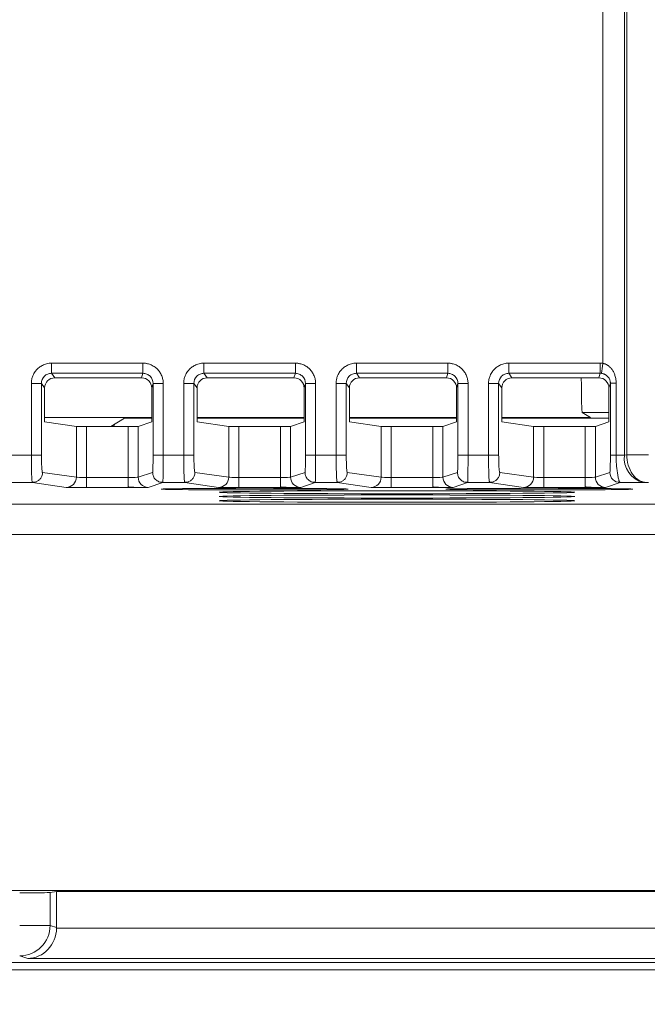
# Model space of a CAD drawing. Header units: millimetres. Extents: x 0 to 594, y 0 to 420.
# Tile 32 of 75: x 143 to 155, y 230 to 249. Entities that reach past the tile are written whole.
import ezdxf

# ---------------------------------------------------------------- set-up
doc = ezdxf.new("R2010")
doc.units = ezdxf.units.MM
doc.styles.add('SLDTEXTSTYLE1', font='TXT', dxfattribs={"width": 0.605})
doc.dimstyles.new('SLDDIMSTYLE1', dxfattribs={"dimtxt": 2.568319, "dimasz": 3.3, "dimexe": 0, "dimexo": 0.0625, "dimgap": 0.64208, "dimtad": 1, "dimdec": 0, "dimlfac": 5, "dimrnd": 1e-09, "dimzin": 12, "dimdsep": 46, "dimtxsty": 'SLDTEXTSTYLE1', "dimsah": 1, "dimcen": 0.09, "dimadec": 0, "dimazin": 3, "dimtfac": 1, "dimtdec": 1, "dimtofl": 0, "dimtmove": 0, "dimatfit": 3, "dimfxl": 0, "dimfrac": 2, "dimtolj": 1, "dimtzin": 12, "dimarcsym": 0})
doc.dimstyles.new('SLDDIMSTYLE3', dxfattribs={"dimtxt": 2.568319, "dimasz": 3.3, "dimexe": 0, "dimexo": 0.0625, "dimgap": 0.64208, "dimtad": 1, "dimdec": 1, "dimlfac": 5, "dimrnd": 1e-09, "dimzin": 12, "dimdsep": 46, "dimtxsty": 'SLDTEXTSTYLE1', "dimsah": 1, "dimcen": 0.09, "dimadec": 0, "dimazin": 3, "dimtfac": 1, "dimtdec": 1, "dimtmove": 0, "dimatfit": 0, "dimfxl": 0, "dimfrac": 2, "dimtolj": 1, "dimtzin": 12, "dimarcsym": 0})
doc.dimstyles.new('SLDDIMSTYLE5', dxfattribs={"dimtxt": 2.568319, "dimasz": 3.3, "dimexe": 0, "dimexo": 0.0625, "dimgap": 0.64208, "dimtad": 1, "dimdec": 0, "dimlfac": 5, "dimrnd": 1e-09, "dimzin": 12, "dimdsep": 46, "dimtxsty": 'SLDTEXTSTYLE1', "dimsah": 1, "dimcen": 0.09, "dimadec": 0, "dimazin": 3, "dimtfac": 1, "dimtdec": 1, "dimtmove": 0, "dimatfit": 0, "dimfxl": 0, "dimfrac": 2, "dimtolj": 1, "dimtzin": 12, "dimarcsym": 0})

# ---------------------------------------------------------------- blocks, each defined once
blk = doc.blocks.new('_D_10')
at = {"color": 7, "linetype": 'Continuous', "lineweight": 0}
for p, q in [((115.707, 238.9), (115.707, 214.292)), ((108.707, 235.104), (108.707, 214.292)), ((136.128, 219.824), (135.54, 219.824)), ((135.54, 219.824), (135.54, 215.88)), ((142.498, 219.824), (143.086, 219.824)), ((143.086, 219.824), (143.086, 215.88)), ((135.54, 215.88), (136.128, 215.88)), ((143.086, 215.88), (142.498, 215.88)), ((108.707, 215.292), (102.307, 215.292)), ((115.707, 215.292), (108.707, 215.292)), ((115.707, 215.292), (144.507, 215.292))]:
    blk.add_line(p, q, dxfattribs=at)
for points in [[(108.707, 215.292), (105.407, 215.792), (105.407, 214.792)], [(115.707, 215.292), (119.007, 214.792), (119.007, 215.792)]]:
    blk.add_solid(points, dxfattribs=at)
at = {"color": 7, "linetype": 'Continuous', "lineweight": 0, "char_height": 2.6458, "attachment_point": 1, "style": 'SLDTEXTSTYLE1'}
for s, insert in [('35', (137.353, 223.823)), ('1,4', (136.863, 219.291))]:
    blk.add_mtext(s, dxfattribs=dict(at, insert=insert))
blk = doc.blocks.new('_D_12')
at = {"color": 7, "linetype": 'Continuous', "lineweight": 0}
for p, q in [((178.665, 230.757), (178.665, 237.157)), ((162.794, 230.757), (179.665, 230.757)), ((178.665, 230.757), (178.665, 225.604)), ((115.707, 225.604), (179.665, 225.604)), ((178.665, 225.604), (178.665, 213.642)), ((174.133, 219.081), (174.133, 219.669)), ((174.133, 219.669), (178.077, 219.669)), ((178.077, 219.669), (178.077, 219.081)), ((174.133, 215.651), (174.133, 215.063)), ((178.077, 215.063), (178.077, 215.651)), ((174.133, 215.063), (178.077, 215.063))]:
    blk.add_line(p, q, dxfattribs=at)
for points in [[(178.665, 230.757), (179.165, 234.057), (178.165, 234.057)], [(178.665, 225.604), (178.165, 222.304), (179.165, 222.304)]]:
    blk.add_solid(points, dxfattribs=at)
at = {"color": 7, "linetype": 'Continuous', "lineweight": 0, "attachment_point": 1, "rotation": 90, "style": 'SLDTEXTSTYLE1'}
for s, insert, char_height in [('26', (170.135, 215.406), 2.6458), ('1', (174.667, 216.386), 2.646)]:
    blk.add_mtext(s, dxfattribs=dict(at, insert=insert, char_height=char_height))
blk = doc.blocks.new('_D_15')
at = {"color": 7, "linetype": 'Continuous', "lineweight": 0}
for p, q in [((107.707, 373.504), (185.665, 373.504)), ((184.665, 230.757), (184.665, 373.504)), ((180.133, 306.296), (180.133, 306.884)), ((180.133, 306.884), (184.077, 306.884)), ((184.077, 306.884), (184.077, 306.296)), ((180.133, 297.966), (180.133, 297.378)), ((184.077, 297.378), (184.077, 297.966)), ((180.133, 297.378), (184.077, 297.378)), ((162.794, 230.757), (185.665, 230.757))]:
    blk.add_line(p, q, dxfattribs=at)
for points in [[(184.665, 373.504), (184.165, 370.204), (185.165, 370.204)], [(184.665, 230.757), (185.165, 234.057), (184.165, 234.057)]]:
    blk.add_solid(points, dxfattribs=at)
at = {"color": 7, "linetype": 'Continuous', "lineweight": 0, "char_height": 2.6458, "attachment_point": 1, "rotation": 90, "style": 'SLDTEXTSTYLE1'}
for s, insert in [('28,1', (180.667, 298.701)), ('714', (176.135, 299.191))]:
    blk.add_mtext(s, dxfattribs=dict(at, insert=insert))

msp = doc.modelspace()

# ---------------------------------------------------------------- linework, layer by layer
at = {"color": 7, "linetype": 'Continuous', "lineweight": 15}
for p, q in [((154.459, 242.707), (154.459, 352.904)), ((154.883, 240.901), (154.883, 352.904)), ((154.932, 240.902), (154.932, 352.904)), ((143.608, 242.71), (145.407, 242.71)), ((143.608, 242.71), (143.608, 242.511)), ((145.407, 242.71), (145.407, 242.511)), ((146.608, 242.71), (148.407, 242.71)), ((146.608, 242.71), (146.608, 242.511)), ((148.407, 242.71), (148.407, 242.511)), ((149.608, 242.71), (151.407, 242.71)), ((149.608, 242.71), (149.608, 242.511)), ((151.407, 242.71), (151.407, 242.511)), ((152.608, 242.71), (154.407, 242.71)), ((152.608, 242.71), (152.608, 242.511)), ((143.608, 242.511), (145.407, 242.511)), ((143.671, 242.422), (143.608, 242.511)), ((145.407, 242.511), (145.38, 242.422)), ((146.608, 242.511), (148.407, 242.511)), ((146.671, 242.422), (146.608, 242.511)), ((148.407, 242.511), (148.38, 242.422)), ((149.608, 242.511), (151.407, 242.511)), ((149.671, 242.422), (149.608, 242.511)), ((151.407, 242.511), (151.38, 242.422)), ((152.608, 242.511), (154.407, 242.511)), ((152.671, 242.422), (152.608, 242.511)), ((154.407, 242.511), (154.38, 242.422)), ((154.407, 242.512), (154.433, 242.51)), ((143.21, 240.899), (143.21, 242.311)), ((143.21, 242.311), (143.409, 242.311)), ((143.409, 240.899), (143.409, 242.311)), ((143.471, 242.223), (143.409, 242.311)), ((143.671, 242.422), (145.38, 242.422)), ((145.606, 242.31), (145.58, 242.222)), ((145.806, 242.31), (145.606, 242.31)), ((145.606, 242.31), (145.606, 240.899)), ((145.806, 242.31), (145.806, 240.899)), ((146.21, 240.899), (146.21, 242.311)), ((146.21, 242.311), (146.409, 242.311)), ((146.409, 240.899), (146.409, 242.311)), ((146.471, 242.223), (146.409, 242.311)), ((146.671, 242.422), (148.38, 242.422)), ((148.606, 242.31), (148.58, 242.222)), ((148.806, 242.31), (148.606, 242.31)), ((148.606, 242.31), (148.606, 240.899)), ((148.806, 242.31), (148.806, 240.899)), ((149.21, 240.899), (149.21, 242.311)), ((149.21, 242.311), (149.409, 242.311)), ((149.409, 240.899), (149.409, 242.311)), ((149.471, 242.223), (149.409, 242.311)), ((149.671, 242.422), (151.38, 242.422)), ((151.606, 242.31), (151.58, 242.222)), ((151.806, 242.31), (151.606, 242.31)), ((151.606, 242.31), (151.606, 240.899)), ((151.806, 242.31), (151.806, 240.899)), ((152.21, 240.899), (152.21, 242.311)), ((152.21, 242.311), (152.409, 242.311)), ((152.409, 240.899), (152.409, 242.311)), ((152.471, 242.223), (152.409, 242.311)), ((152.671, 242.422), (154.38, 242.422)), ((154.608, 242.317), (154.58, 242.222)), ((154.608, 242.317), (154.608, 240.9)), ((154.721, 242.317), (154.721, 240.9)), ((143.471, 241.553), (143.471, 242.223)), ((145.58, 241.553), (145.58, 242.222)), ((146.471, 241.553), (146.471, 242.223)), ((148.58, 241.553), (148.58, 242.222)), ((149.471, 241.553), (149.471, 242.223)), ((151.58, 241.553), (151.58, 242.222)), ((152.471, 241.553), (152.471, 242.223)), ((154.58, 241.553), (154.58, 242.222)), ((154.58, 241.741), (154.053, 241.741)), ((154.217, 241.643), (154.053, 241.741)), ((145.58, 241.643), (143.471, 241.643)), ((143.471, 241.553), (144.096, 241.464)), ((144.774, 241.462), (145.046, 241.625)), ((145.046, 241.625), (145.58, 241.625)), ((145.58, 241.553), (145.312, 241.464)), ((148.58, 241.643), (146.471, 241.643)), ((146.471, 241.625), (148.58, 241.625)), ((146.471, 241.553), (147.096, 241.464)), ((148.58, 241.553), (148.312, 241.464)), ((151.58, 241.643), (149.471, 241.643)), ((149.471, 241.625), (151.58, 241.625)), ((149.471, 241.553), (150.096, 241.464)), ((151.58, 241.553), (151.312, 241.464)), ((154.217, 241.643), (152.471, 241.643)), ((152.471, 241.625), (154.58, 241.625)), ((152.471, 241.553), (153.096, 241.464)), ((154.58, 241.553), (154.312, 241.464)), ((144.096, 241.464), (144.096, 240.464)), ((144.295, 241.462), (144.295, 240.46)), ((145.113, 241.462), (144.295, 241.462)), ((144.808, 241.462), (144.808, 241.483)), ((144.851, 241.508), (144.828, 241.462)), ((145.113, 241.462), (145.113, 240.46)), ((145.312, 241.464), (145.312, 240.464)), ((147.096, 241.464), (147.096, 240.464)), ((147.295, 241.462), (147.295, 240.46)), ((148.113, 241.462), (147.295, 241.462)), ((148.113, 241.462), (148.113, 240.46)), ((148.312, 241.464), (148.312, 240.464)), ((150.096, 241.464), (150.096, 240.464)), ((150.295, 241.462), (150.295, 240.46)), ((151.113, 241.462), (150.295, 241.462)), ((151.113, 241.462), (151.113, 240.46)), ((151.312, 241.464), (151.312, 240.464)), ((153.096, 241.464), (153.096, 240.464)), ((153.295, 241.462), (153.295, 240.46)), ((154.113, 241.462), (153.295, 241.462)), ((154.113, 241.462), (154.113, 240.46)), ((154.312, 241.464), (154.312, 240.464)), ((142.806, 240.899), (143.21, 240.899)), ((145.806, 240.899), (145.606, 240.899)), ((145.806, 240.899), (146.21, 240.899)), ((148.806, 240.899), (148.606, 240.899)), ((148.806, 240.899), (149.21, 240.899)), ((151.806, 240.899), (151.606, 240.899)), ((151.806, 240.899), (152.21, 240.899)), ((154.883, 240.901), (154.932, 240.902)), ((144.096, 240.464), (143.43, 240.559)), ((145.597, 240.559), (145.312, 240.464)), ((147.096, 240.464), (146.43, 240.559)), ((148.597, 240.559), (148.312, 240.464)), ((150.096, 240.464), (149.43, 240.559)), ((151.597, 240.559), (151.312, 240.464)), ((153.096, 240.464), (152.43, 240.559)), ((154.599, 240.559), (154.312, 240.464)), ((142.797, 240.359), (143.23, 240.359)), ((143.23, 240.359), (143.227, 240.378)), ((143.896, 240.264), (143.23, 240.359)), ((144.295, 240.26), (144.295, 240.46)), ((145.113, 240.46), (144.295, 240.46)), ((145.113, 240.26), (145.113, 240.46)), ((145.797, 240.359), (145.512, 240.264)), ((145.799, 240.371), (145.797, 240.359)), ((145.797, 240.359), (146.23, 240.359)), ((146.23, 240.359), (146.227, 240.378)), ((146.896, 240.264), (146.23, 240.359)), ((147.295, 240.26), (147.295, 240.46)), ((148.113, 240.46), (147.295, 240.46)), ((148.113, 240.26), (148.113, 240.46)), ((148.797, 240.359), (148.512, 240.264)), ((148.799, 240.371), (148.797, 240.359)), ((148.797, 240.359), (149.23, 240.359)), ((149.23, 240.359), (149.227, 240.378)), ((149.896, 240.264), (149.23, 240.359)), ((150.295, 240.26), (150.295, 240.46)), ((151.113, 240.46), (150.295, 240.46)), ((151.113, 240.26), (151.113, 240.46)), ((151.797, 240.359), (151.512, 240.264)), ((151.799, 240.371), (151.797, 240.359)), ((151.797, 240.359), (152.23, 240.359)), ((152.23, 240.359), (152.227, 240.378)), ((152.896, 240.264), (152.23, 240.359)), ((153.295, 240.26), (153.295, 240.46)), ((154.113, 240.46), (153.295, 240.46)), ((154.113, 240.26), (154.113, 240.46)), ((154.798, 240.359), (154.512, 240.264)), ((154.725, 240.373), (154.803, 240.369)), ((154.798, 240.359), (155.002, 240.36)), ((155.265, 240.361), (155.313, 240.362)), ((145.113, 240.26), (144.295, 240.26)), ((148.113, 240.26), (147.295, 240.26)), ((151.113, 240.26), (150.295, 240.26)), ((154.113, 240.26), (153.295, 240.26)), ((157.216, 239.936), (138.816, 239.936)), ((157.216, 239.336), (138.816, 239.336)), ((157.216, 232.32), (127.707, 232.32)), ((143.58, 232.281), (143.707, 232.302)), ((143.58, 232.281), (143.58, 231.633)), ((143.707, 232.302), (158.225, 232.302)), ((143.707, 232.302), (143.707, 231.591)), ((142.981, 231.633), (143.58, 231.633)), ((143.58, 231.633), (143.707, 231.591)), ((143.707, 231.581), (158.225, 231.581)), ((162.703, 230.904), (127.707, 230.904)), ((143.138, 230.981), (142.981, 231.034)), ((158.82, 230.981), (143.138, 230.981)), ((162.794, 230.757), (127.707, 230.757))]:
    msp.add_line(p, q, dxfattribs=at)
for centre, radius, start, end in [((155.365, 240.837), 0.486, 172.3633, 258.1675), ((154.799, 240.559), 0.2, 180.0065, 269.9752), ((143.896, 240.464), 0.2, 270.0882, 0.0166), ((145.512, 240.464), 0.2, 180.0066, 269.976), ((146.896, 240.464), 0.2, 270.0882, 0.0166), ((148.512, 240.464), 0.2, 180.0066, 269.976), ((149.896, 240.464), 0.2, 270.0882, 0.0166), ((151.512, 240.464), 0.2, 180.0066, 269.976), ((152.896, 240.464), 0.2, 270.0882, 0.0166), ((154.512, 240.464), 0.2, 180.0066, 269.976), ((142.98, 231.634), 0.6, 270.0962, 359.9736)]:
    msp.add_arc(centre, radius, start, end, dxfattribs=at)
for centre, major_axis, ratio, start_param, end_param in [((143.672, 242.221), (-0.115, 0.165), 0.994351, 5.675727, 7.241202), ((145.38, 242.221), (-0.058, -0.192), 0.995856, 1.862759, 3.431274), ((146.672, 242.221), (-0.115, 0.165), 0.994351, 5.675727, 7.241202), ((148.38, 242.221), (-0.058, -0.192), 0.995856, 1.862759, 3.431274), ((149.672, 242.221), (-0.115, 0.165), 0.994351, 5.675727, 7.241202), ((151.38, 242.221), (-0.058, -0.192), 0.995856, 1.862759, 3.431274), ((152.672, 242.221), (-0.115, 0.165), 0.994351, 5.675727, 7.241202), ((154.054, 242.941), (0, 1.2), 0.017455, 2.017556, 3.131121), ((154.38, 242.221), (-0.058, -0.192), 0.995856, 1.862759, 3.431274), ((144.295, 241.464), (0.2, 0), 0.008727, 3.202679, 4.712389), ((145.113, 241.464), (0.2, 0), 0.008727, 4.712389, 6.257005), ((147.295, 241.464), (0.2, 0), 0.008727, 3.202679, 4.712389), ((148.113, 241.464), (0.2, 0), 0.008727, 4.712389, 6.257005), ((150.295, 241.464), (0.2, 0), 0.008727, 3.202679, 4.712389), ((151.113, 241.464), (0.2, 0), 0.008727, 4.712389, 6.257005), ((153.295, 241.464), (0.2, 0), 0.008727, 3.202679, 4.712389), ((154.113, 241.464), (0.2, 0), 0.008727, 4.712389, 6.257005), ((142.981, 232.281), (0.6, 0), 0.008727, 4.712389, 6.230825), ((143.138, 231.581), (0.096, 0.593), 0.946286, 3.311301, 4.864644), ((143.107, 231.592), (-0.57, 0.19), 0.998478, 3.446103, 3.462643)]:
    msp.add_ellipse(centre, major_axis=major_axis, ratio=ratio, start_param=start_param, end_param=end_param, dxfattribs=at)
for centre, major_axis in [((147.607, 240.229), (1.84, 0)), ((150.407, 240.168), (3.5, 0)), ((153.207, 240.229), (1.84, 0)), ((150.407, 240.084), (3.5, 0)), ((150.407, 240), (3.5, 0))]:
    msp.add_ellipse(centre, major_axis=major_axis, ratio=0.008727, dxfattribs=at)
for points, knots in [([(143.21, 242.311), (143.21, 242.32), (143.21, 242.337), (143.213, 242.363), (143.217, 242.392), (143.226, 242.426), (143.245, 242.48), (143.278, 242.541), (143.332, 242.602), (143.392, 242.65), (143.455, 242.682), (143.511, 242.7), (143.559, 242.709), (143.592, 242.71), (143.608, 242.71)], [0, 0, 0, 0, 0.041722, 0.08275, 0.123254, 0.185626, 0.249176, 0.399084, 0.51199, 0.638657, 0.766128, 0.844073, 0.921633, 1, 1, 1, 1]), ([(145.407, 242.71), (145.415, 242.71), (145.431, 242.71), (145.455, 242.708), (145.483, 242.704), (145.515, 242.696), (145.567, 242.679), (145.626, 242.648), (145.689, 242.597), (145.739, 242.537), (145.771, 242.476), (145.79, 242.425), (145.799, 242.387), (145.805, 242.349), (145.806, 242.323), (145.806, 242.31)], [0, 0, 0, 0, 0.03894, 0.077386, 0.11548, 0.174397, 0.234168, 0.37707, 0.48817, 0.61855, 0.750792, 0.814173, 0.876702, 0.937597, 1, 1, 1, 1]), ([(146.21, 242.311), (146.21, 242.32), (146.21, 242.337), (146.213, 242.363), (146.217, 242.392), (146.226, 242.426), (146.245, 242.48), (146.278, 242.541), (146.332, 242.602), (146.392, 242.65), (146.455, 242.682), (146.511, 242.7), (146.559, 242.709), (146.592, 242.71), (146.608, 242.71)], [0, 0, 0, 0, 0.0417224, 0.0827505, 0.1232536, 0.1856256, 0.2491758, 0.3990841, 0.5119898, 0.6386572, 0.766128, 0.8440733, 0.9216331, 1, 1, 1, 1]), ([(148.407, 242.71), (148.415, 242.71), (148.431, 242.71), (148.455, 242.708), (148.483, 242.704), (148.515, 242.696), (148.567, 242.679), (148.626, 242.648), (148.689, 242.597), (148.739, 242.537), (148.771, 242.476), (148.79, 242.425), (148.799, 242.387), (148.805, 242.349), (148.806, 242.323), (148.806, 242.31)], [0, 0, 0, 0, 0.03894, 0.077386, 0.11548, 0.174397, 0.234168, 0.37707, 0.48817, 0.61855, 0.750792, 0.814173, 0.876702, 0.937597, 1, 1, 1, 1]), ([(149.21, 242.311), (149.21, 242.32), (149.21, 242.337), (149.213, 242.363), (149.217, 242.392), (149.226, 242.426), (149.245, 242.48), (149.278, 242.541), (149.332, 242.602), (149.392, 242.65), (149.455, 242.682), (149.511, 242.7), (149.559, 242.709), (149.592, 242.71), (149.608, 242.71)], [0, 0, 0, 0, 0.041722, 0.08275, 0.123254, 0.185626, 0.249176, 0.399084, 0.51199, 0.638657, 0.766128, 0.844073, 0.921633, 1, 1, 1, 1]), ([(151.407, 242.71), (151.415, 242.71), (151.431, 242.71), (151.455, 242.708), (151.483, 242.704), (151.515, 242.696), (151.567, 242.679), (151.626, 242.648), (151.689, 242.597), (151.739, 242.537), (151.771, 242.476), (151.79, 242.425), (151.799, 242.387), (151.805, 242.349), (151.806, 242.323), (151.806, 242.31)], [0, 0, 0, 0, 0.03894, 0.077386, 0.11548, 0.174397, 0.234168, 0.37707, 0.48817, 0.61855, 0.750792, 0.814173, 0.876702, 0.937597, 1, 1, 1, 1]), ([(152.21, 242.311), (152.21, 242.32), (152.21, 242.337), (152.213, 242.363), (152.217, 242.392), (152.226, 242.426), (152.245, 242.48), (152.278, 242.541), (152.332, 242.602), (152.392, 242.65), (152.455, 242.682), (152.511, 242.7), (152.559, 242.709), (152.592, 242.71), (152.608, 242.71)], [0, 0, 0, 0, 0.041722, 0.08275, 0.123254, 0.185626, 0.249176, 0.399084, 0.51199, 0.638657, 0.766128, 0.844073, 0.921633, 1, 1, 1, 1]), ([(154.407, 242.71), (154.407, 242.704), (154.407, 242.69), (154.407, 242.67), (154.407, 242.651), (154.406, 242.634), (154.406, 242.617), (154.406, 242.602), (154.406, 242.588), (154.406, 242.576), (154.406, 242.565), (154.406, 242.555), (154.406, 242.546), (154.406, 242.539), (154.406, 242.532), (154.406, 242.527), (154.406, 242.523), (154.407, 242.519), (154.407, 242.517), (154.407, 242.514), (154.407, 242.513), (154.407, 242.512), (154.407, 242.512)], [0, 0, 0, 0, 0.069653, 0.137238, 0.202753, 0.266199, 0.327576, 0.386883, 0.444121, 0.49929, 0.552391, 0.603422, 0.652384, 0.699278, 0.744103, 0.78686, 0.82755, 0.866172, 0.902727, 0.937217, 0.969641, 1, 1, 1, 1]), ([(154.407, 242.71), (154.415, 242.71), (154.433, 242.71), (154.45, 242.708), (154.459, 242.707)], [0, 0, 0, 0, 0.500346, 1, 1, 1, 1]), ([(154.459, 242.707), (154.456, 242.685), (154.453, 242.661), (154.447, 242.615), (154.444, 242.592), (154.439, 242.554), (154.437, 242.539), (154.434, 242.518), (154.433, 242.512), (154.433, 242.51)], [0, 0, 0, 0, 0.25, 0.25, 0.5, 0.5, 0.75, 0.75, 1, 1, 1, 1]), ([(154.459, 242.707), (154.465, 242.706), (154.478, 242.703), (154.496, 242.698), (154.514, 242.691), (154.532, 242.682), (154.549, 242.673), (154.568, 242.66), (154.589, 242.643), (154.619, 242.614), (154.652, 242.572), (154.683, 242.514), (154.702, 242.458), (154.714, 242.406), (154.72, 242.362), (154.72, 242.332), (154.721, 242.317)], [0, 0, 0, 0, 0.037229, 0.074554, 0.112196, 0.150369, 0.189279, 0.22912, 0.288423, 0.349204, 0.474528, 0.603741, 0.737524, 0.825076, 0.912294, 1, 1, 1, 1]), ([(143.409, 242.311), (143.409, 242.364), (143.43, 242.416), (143.485, 242.472), (143.508, 242.486), (143.556, 242.506), (143.582, 242.511), (143.608, 242.511)], [0, 0, 0, 0, 0.5, 0.5, 0.75, 0.75, 1, 1, 1, 1]), ([(145.407, 242.511), (145.433, 242.511), (145.459, 242.506), (145.507, 242.486), (145.53, 242.471), (145.585, 242.415), (145.606, 242.363), (145.606, 242.31)], [0, 0, 0, 0, 0.25, 0.25, 0.5, 0.5, 1, 1, 1, 1]), ([(146.409, 242.311), (146.409, 242.364), (146.43, 242.416), (146.485, 242.472), (146.508, 242.486), (146.556, 242.506), (146.582, 242.511), (146.608, 242.511)], [0, 0, 0, 0, 0.5, 0.5, 0.75, 0.75, 1, 1, 1, 1]), ([(148.407, 242.511), (148.433, 242.511), (148.459, 242.506), (148.507, 242.486), (148.53, 242.471), (148.585, 242.415), (148.606, 242.363), (148.606, 242.31)], [0, 0, 0, 0, 0.25, 0.25, 0.5, 0.5, 1, 1, 1, 1]), ([(149.409, 242.311), (149.409, 242.364), (149.43, 242.416), (149.485, 242.472), (149.508, 242.486), (149.556, 242.506), (149.582, 242.511), (149.608, 242.511)], [0, 0, 0, 0, 0.5, 0.5, 0.75, 0.75, 1, 1, 1, 1]), ([(151.407, 242.511), (151.433, 242.511), (151.459, 242.506), (151.507, 242.486), (151.53, 242.471), (151.585, 242.415), (151.606, 242.363), (151.606, 242.31)], [0, 0, 0, 0, 0.25, 0.25, 0.5, 0.5, 1, 1, 1, 1]), ([(152.409, 242.311), (152.409, 242.364), (152.43, 242.416), (152.485, 242.472), (152.508, 242.486), (152.556, 242.506), (152.582, 242.511), (152.608, 242.511)], [0, 0, 0, 0, 0.5, 0.5, 0.75, 0.75, 1, 1, 1, 1]), ([(154.433, 242.51), (154.438, 242.509), (154.448, 242.507), (154.463, 242.504), (154.477, 242.499), (154.491, 242.494), (154.503, 242.488), (154.517, 242.48), (154.537, 242.466), (154.561, 242.444), (154.582, 242.416), (154.596, 242.388), (154.603, 242.364), (154.606, 242.346), (154.608, 242.331), (154.608, 242.321), (154.608, 242.317)], [0, 0, 0, 0, 0.051559, 0.103152, 0.154818, 0.206522, 0.258178, 0.29192, 0.387982, 0.517721, 0.645381, 0.76876, 0.84478, 0.902774, 0.955947, 1, 1, 1, 1]), ([(154.721, 242.317), (154.688, 242.317), (154.66, 242.317), (154.62, 242.317), (154.609, 242.317), (154.608, 242.317)], [0, 0, 0, 0, 0.5, 0.5, 1, 1, 1, 1]), ([(143.21, 240.899), (143.26, 240.899), (143.31, 240.899), (143.383, 240.899), (143.406, 240.899), (143.409, 240.899)], [0, 0, 0, 0, 0.5, 0.5, 1, 1, 1, 1]), ([(143.43, 240.559), (143.427, 240.559), (143.425, 240.568), (143.42, 240.602), (143.417, 240.628), (143.413, 240.691), (143.412, 240.728), (143.41, 240.81), (143.409, 240.854), (143.409, 240.899)], [0, 0, 0, 0, 0.25, 0.25, 0.5, 0.5, 0.75, 0.75, 1, 1, 1, 1]), ([(145.606, 240.899), (145.606, 240.854), (145.606, 240.81), (145.605, 240.728), (145.604, 240.691), (145.603, 240.628), (145.602, 240.602), (145.599, 240.568), (145.598, 240.559), (145.597, 240.559)], [0, 0, 0, 0, 0.25, 0.25, 0.5, 0.5, 0.75, 0.75, 1, 1, 1, 1]), ([(146.21, 240.899), (146.26, 240.899), (146.31, 240.899), (146.383, 240.899), (146.406, 240.899), (146.409, 240.899)], [0, 0, 0, 0, 0.5, 0.5, 1, 1, 1, 1]), ([(146.43, 240.559), (146.427, 240.559), (146.425, 240.568), (146.42, 240.602), (146.417, 240.628), (146.413, 240.691), (146.412, 240.728), (146.41, 240.81), (146.409, 240.854), (146.409, 240.899)], [0, 0, 0, 0, 0.25, 0.25, 0.5, 0.5, 0.75, 0.75, 1, 1, 1, 1]), ([(148.606, 240.899), (148.606, 240.854), (148.606, 240.81), (148.605, 240.728), (148.604, 240.691), (148.603, 240.628), (148.602, 240.602), (148.599, 240.568), (148.598, 240.559), (148.597, 240.559)], [0, 0, 0, 0, 0.25, 0.25, 0.5, 0.5, 0.75, 0.75, 1, 1, 1, 1]), ([(149.21, 240.899), (149.26, 240.899), (149.31, 240.899), (149.383, 240.899), (149.406, 240.899), (149.409, 240.899)], [0, 0, 0, 0, 0.5, 0.5, 1, 1, 1, 1]), ([(149.43, 240.559), (149.427, 240.559), (149.425, 240.568), (149.42, 240.602), (149.417, 240.628), (149.413, 240.691), (149.412, 240.728), (149.41, 240.81), (149.409, 240.854), (149.409, 240.899)], [0, 0, 0, 0, 0.25, 0.25, 0.5, 0.5, 0.75, 0.75, 1, 1, 1, 1]), ([(151.606, 240.899), (151.606, 240.854), (151.606, 240.81), (151.605, 240.728), (151.604, 240.691), (151.603, 240.628), (151.602, 240.602), (151.599, 240.568), (151.598, 240.559), (151.597, 240.559)], [0, 0, 0, 0, 0.25, 0.25, 0.5, 0.5, 0.75, 0.75, 1, 1, 1, 1]), ([(152.21, 240.899), (152.26, 240.899), (152.31, 240.899), (152.383, 240.899), (152.406, 240.899), (152.409, 240.899)], [0, 0, 0, 0, 0.5, 0.5, 1, 1, 1, 1]), ([(152.43, 240.559), (152.427, 240.559), (152.425, 240.568), (152.42, 240.602), (152.417, 240.628), (152.413, 240.691), (152.412, 240.728), (152.41, 240.81), (152.409, 240.854), (152.409, 240.899)], [0, 0, 0, 0, 0.25, 0.25, 0.5, 0.5, 0.75, 0.75, 1, 1, 1, 1]), ([(154.608, 240.9), (154.608, 240.854), (154.608, 240.809), (154.607, 240.726), (154.606, 240.688), (154.603, 240.595), (154.601, 240.56), (154.599, 240.559)], [0, 0, 0, 0, 0.25, 0.25, 0.5, 0.5, 1, 1, 1, 1]), ([(154.721, 240.9), (154.687, 240.9), (154.658, 240.9), (154.618, 240.9), (154.609, 240.9), (154.608, 240.9)], [0, 0, 0, 0, 0.5, 0.5, 1, 1, 1, 1]), ([(154.721, 240.9), (154.73, 240.9), (154.75, 240.9), (154.778, 240.9), (154.805, 240.9), (154.832, 240.901), (154.858, 240.901), (154.875, 240.901), (154.883, 240.901)], [0, 0, 0, 0, 0.161256, 0.324676, 0.49026, 0.658009, 0.827922, 1, 1, 1, 1]), ([(154.721, 240.9), (154.721, 240.89), (154.721, 240.87), (154.721, 240.84), (154.722, 240.81), (154.724, 240.78), (154.725, 240.75), (154.727, 240.72), (154.731, 240.67), (154.739, 240.597), (154.749, 240.533), (154.757, 240.483), (154.764, 240.45), (154.771, 240.421), (154.777, 240.398), (154.783, 240.381), (154.789, 240.368), (154.794, 240.361), (154.797, 240.36), (154.798, 240.359)], [0, 0, 0, 0, 0.0342, 0.069067, 0.104572, 0.14068, 0.177351, 0.214545, 0.252212, 0.364672, 0.50349, 0.545669, 0.627711, 0.696484, 0.751704, 0.819151, 0.883079, 0.943376, 1, 1, 1, 1]), ([(154.932, 240.902), (154.987, 240.902), (155.054, 240.902), (155.199, 240.902), (155.277, 240.902), (155.356, 240.902)], [0, 0, 0, 0, 0.5, 0.5, 1, 1, 1, 1]), ([(154.932, 240.902), (154.932, 240.838), (154.94, 240.77), (154.978, 240.638), (155.007, 240.574), (155.082, 240.469), (155.127, 240.427), (155.22, 240.374), (155.269, 240.362), (155.313, 240.362)], [0, 0, 0, 0, 0.25, 0.25, 0.5, 0.5, 0.75, 0.75, 1, 1, 1, 1]), ([(143.222, 240.369), (143.236, 240.366), (143.264, 240.361), (143.292, 240.369), (143.307, 240.374)], [0, 0, 0, 0, 0.49673, 1, 1, 1, 1]), ([(143.23, 240.359), (143.266, 240.359), (143.305, 240.369), (143.357, 240.402), (143.372, 240.417), (143.398, 240.449), (143.409, 240.467), (143.416, 240.485)], [0, 0, 0, 0, 0.5, 0.5, 0.75, 0.75, 1, 1, 1, 1]), ([(144.295, 240.46), (144.245, 240.46), (144.195, 240.461), (144.122, 240.462), (144.099, 240.463), (144.096, 240.464)], [0, 0, 0, 0, 0.5, 0.5, 1, 1, 1, 1]), ([(145.312, 240.464), (145.311, 240.463), (145.289, 240.462), (145.215, 240.461), (145.164, 240.46), (145.113, 240.46)], [0, 0, 0, 0, 0.5, 0.5, 1, 1, 1, 1]), ([(145.72, 240.374), (145.734, 240.37), (145.761, 240.361), (145.788, 240.367), (145.801, 240.369)], [0, 0, 0, 0, 0.503413, 1, 1, 1, 1]), ([(145.797, 240.359), (145.77, 240.359), (145.742, 240.359), (145.72, 240.374), (145.72, 240.374)], [0, 0, 0, 0, 0.9970451, 1, 1, 1, 1]), ([(146.222, 240.369), (146.236, 240.366), (146.264, 240.361), (146.292, 240.369), (146.307, 240.374)], [0, 0, 0, 0, 0.49673, 1, 1, 1, 1]), ([(146.23, 240.359), (146.266, 240.359), (146.305, 240.369), (146.357, 240.402), (146.372, 240.417), (146.398, 240.449), (146.409, 240.467), (146.416, 240.485)], [0, 0, 0, 0, 0.5, 0.5, 0.75, 0.75, 1, 1, 1, 1]), ([(147.295, 240.46), (147.245, 240.46), (147.195, 240.461), (147.122, 240.462), (147.099, 240.463), (147.096, 240.464)], [0, 0, 0, 0, 0.5, 0.5, 1, 1, 1, 1]), ([(148.312, 240.464), (148.311, 240.463), (148.289, 240.462), (148.215, 240.461), (148.164, 240.46), (148.113, 240.46)], [0, 0, 0, 0, 0.5, 0.5, 1, 1, 1, 1]), ([(148.72, 240.374), (148.734, 240.37), (148.761, 240.361), (148.788, 240.367), (148.801, 240.369)], [0, 0, 0, 0, 0.503413, 1, 1, 1, 1]), ([(148.797, 240.359), (148.77, 240.359), (148.742, 240.359), (148.72, 240.374), (148.72, 240.374)], [0, 0, 0, 0, 0.997045, 1, 1, 1, 1]), ([(149.222, 240.369), (149.236, 240.366), (149.264, 240.361), (149.292, 240.369), (149.307, 240.374)], [0, 0, 0, 0, 0.49673, 1, 1, 1, 1]), ([(149.23, 240.359), (149.266, 240.359), (149.305, 240.369), (149.357, 240.402), (149.372, 240.417), (149.398, 240.449), (149.409, 240.467), (149.416, 240.485)], [0, 0, 0, 0, 0.5, 0.5, 0.75, 0.75, 1, 1, 1, 1]), ([(150.295, 240.46), (150.245, 240.46), (150.195, 240.461), (150.122, 240.462), (150.099, 240.463), (150.096, 240.464)], [0, 0, 0, 0, 0.5, 0.5, 1, 1, 1, 1]), ([(151.312, 240.464), (151.311, 240.463), (151.289, 240.462), (151.215, 240.461), (151.164, 240.46), (151.113, 240.46)], [0, 0, 0, 0, 0.5, 0.5, 1, 1, 1, 1]), ([(151.72, 240.374), (151.734, 240.37), (151.761, 240.361), (151.788, 240.367), (151.801, 240.369)], [0, 0, 0, 0, 0.5034133, 1, 1, 1, 1]), ([(151.797, 240.359), (151.77, 240.359), (151.742, 240.359), (151.72, 240.374), (151.72, 240.374)], [0, 0, 0, 0, 0.997045, 1, 1, 1, 1]), ([(152.222, 240.369), (152.236, 240.366), (152.264, 240.361), (152.292, 240.369), (152.307, 240.374)], [0, 0, 0, 0, 0.49673, 1, 1, 1, 1]), ([(152.23, 240.359), (152.266, 240.359), (152.305, 240.369), (152.357, 240.402), (152.372, 240.417), (152.398, 240.449), (152.409, 240.467), (152.416, 240.485)], [0, 0, 0, 0, 0.5, 0.5, 0.75, 0.75, 1, 1, 1, 1]), ([(153.295, 240.46), (153.245, 240.46), (153.195, 240.461), (153.122, 240.462), (153.099, 240.463), (153.096, 240.464)], [0, 0, 0, 0, 0.5, 0.5, 1, 1, 1, 1]), ([(154.312, 240.464), (154.311, 240.463), (154.289, 240.462), (154.215, 240.461), (154.164, 240.46), (154.113, 240.46)], [0, 0, 0, 0, 0.5, 0.5, 1, 1, 1, 1]), ([(144.295, 240.26), (144.246, 240.26), (144.145, 240.26), (144.037, 240.261), (144.001, 240.261), (143.994, 240.262)], [0, 0, 0, 0, 0.43175, 0.88509, 1, 1, 1, 1]), ([(145.109, 240.274), (145.135, 240.272), (145.188, 240.267), (145.27, 240.263), (145.353, 240.261), (145.401, 240.261), (145.425, 240.262)], [0, 0, 0, 0, 0.2322904, 0.4764601, 0.7324411, 1, 1, 1, 1]), ([(145.512, 240.264), (145.512, 240.264), (145.511, 240.263), (145.508, 240.263), (145.503, 240.263), (145.494, 240.263), (145.473, 240.262), (145.44, 240.262), (145.386, 240.261), (145.326, 240.261), (145.264, 240.261), (145.209, 240.26), (145.161, 240.26), (145.129, 240.26), (145.113, 240.26)], [0, 0, 0, 0, 0.041673, 0.082697, 0.123238, 0.185519, 0.248965, 0.39837, 0.510919, 0.637556, 0.765023, 0.843373, 0.921309, 1, 1, 1, 1]), ([(147.295, 240.26), (147.246, 240.26), (147.145, 240.26), (147.037, 240.261), (147.001, 240.261), (146.994, 240.262)], [0, 0, 0, 0, 0.4317504, 0.8850905, 1, 1, 1, 1]), ([(148.109, 240.274), (148.135, 240.272), (148.188, 240.267), (148.27, 240.263), (148.353, 240.261), (148.401, 240.261), (148.425, 240.262)], [0, 0, 0, 0, 0.2322904, 0.4764601, 0.7324411, 1, 1, 1, 1]), ([(148.512, 240.264), (148.512, 240.264), (148.511, 240.263), (148.508, 240.263), (148.503, 240.263), (148.494, 240.263), (148.473, 240.262), (148.44, 240.262), (148.386, 240.261), (148.326, 240.261), (148.264, 240.261), (148.209, 240.26), (148.161, 240.26), (148.129, 240.26), (148.113, 240.26)], [0, 0, 0, 0, 0.041673, 0.082697, 0.123238, 0.185519, 0.248965, 0.39837, 0.510919, 0.637556, 0.765023, 0.843373, 0.921309, 1, 1, 1, 1]), ([(150.295, 240.26), (150.246, 240.26), (150.145, 240.26), (150.037, 240.261), (150.001, 240.261), (149.994, 240.262)], [0, 0, 0, 0, 0.43175, 0.88509, 1, 1, 1, 1]), ([(151.109, 240.274), (151.135, 240.272), (151.188, 240.267), (151.27, 240.263), (151.353, 240.261), (151.401, 240.261), (151.425, 240.262)], [0, 0, 0, 0, 0.23229, 0.47646, 0.732441, 1, 1, 1, 1]), ([(151.512, 240.264), (151.512, 240.264), (151.511, 240.263), (151.508, 240.263), (151.503, 240.263), (151.494, 240.263), (151.473, 240.262), (151.44, 240.262), (151.386, 240.261), (151.326, 240.261), (151.264, 240.261), (151.209, 240.26), (151.161, 240.26), (151.129, 240.26), (151.113, 240.26)], [0, 0, 0, 0, 0.041673, 0.082697, 0.123238, 0.185519, 0.248965, 0.39837, 0.510919, 0.637556, 0.765023, 0.843373, 0.921309, 1, 1, 1, 1]), ([(153.295, 240.26), (153.246, 240.26), (153.145, 240.26), (153.037, 240.261), (153.001, 240.261), (152.994, 240.262)], [0, 0, 0, 0, 0.43175, 0.88509, 1, 1, 1, 1]), ([(154.109, 240.274), (154.135, 240.272), (154.188, 240.267), (154.27, 240.263), (154.353, 240.261), (154.401, 240.261), (154.425, 240.262)], [0, 0, 0, 0, 0.23229, 0.47646, 0.732441, 1, 1, 1, 1]), ([(154.512, 240.264), (154.512, 240.264), (154.511, 240.263), (154.508, 240.263), (154.503, 240.263), (154.494, 240.263), (154.473, 240.262), (154.44, 240.262), (154.386, 240.261), (154.326, 240.261), (154.264, 240.261), (154.209, 240.26), (154.161, 240.26), (154.129, 240.26), (154.113, 240.26)], [0, 0, 0, 0, 0.041673, 0.082697, 0.123238, 0.185519, 0.248965, 0.39837, 0.510919, 0.637556, 0.765023, 0.843373, 0.921309, 1, 1, 1, 1])]:
    msp.add_open_spline(points, degree=3, knots=knots, dxfattribs=at)
at = {"color": 8, "linetype": 'Continuous', "lineweight": 15}
for points, knots in [([(143.227, 240.378), (143.225, 240.383), (143.221, 240.399), (143.216, 240.49), (143.213, 240.6), (143.21, 240.725), (143.21, 240.83), (143.21, 240.899)], [0, 0, 0, 0, 0.153076, 0.433933, 0.581552, 0.725308, 1, 1, 1, 1]), ([(145.806, 240.899), (145.806, 240.83), (145.806, 240.691), (145.804, 240.519), (145.801, 240.421), (145.8, 240.378), (145.799, 240.372), (145.799, 240.371)], [0, 0, 0, 0, 0.27396, 0.562802, 0.802106, 0.955482, 1, 1, 1, 1]), ([(146.227, 240.378), (146.225, 240.383), (146.221, 240.399), (146.216, 240.49), (146.213, 240.6), (146.21, 240.725), (146.21, 240.83), (146.21, 240.899)], [0, 0, 0, 0, 0.153076, 0.433933, 0.581552, 0.725308, 1, 1, 1, 1]), ([(148.806, 240.899), (148.806, 240.83), (148.806, 240.691), (148.804, 240.519), (148.801, 240.421), (148.8, 240.378), (148.799, 240.372), (148.799, 240.371)], [0, 0, 0, 0, 0.27396, 0.562802, 0.802106, 0.955482, 1, 1, 1, 1]), ([(149.227, 240.378), (149.225, 240.383), (149.221, 240.399), (149.216, 240.49), (149.213, 240.6), (149.21, 240.725), (149.21, 240.83), (149.21, 240.899)], [0, 0, 0, 0, 0.153076, 0.433933, 0.581552, 0.725308, 1, 1, 1, 1]), ([(151.806, 240.899), (151.806, 240.83), (151.806, 240.691), (151.804, 240.519), (151.801, 240.421), (151.8, 240.378), (151.799, 240.372), (151.799, 240.371)], [0, 0, 0, 0, 0.27396, 0.562802, 0.802106, 0.955482, 1, 1, 1, 1]), ([(152.227, 240.378), (152.225, 240.383), (152.221, 240.399), (152.216, 240.49), (152.213, 240.6), (152.21, 240.725), (152.21, 240.83), (152.21, 240.899)], [0, 0, 0, 0, 0.153076, 0.433933, 0.581552, 0.725308, 1, 1, 1, 1]), ([(145.72, 240.374), (145.698, 240.387), (145.652, 240.412), (145.606, 240.48), (145.6, 240.533), (145.597, 240.559)], [0, 0, 0, 0, 0.332674, 0.666337, 1, 1, 1, 1]), ([(148.72, 240.374), (148.698, 240.387), (148.652, 240.412), (148.606, 240.48), (148.6, 240.533), (148.597, 240.559)], [0, 0, 0, 0, 0.332674, 0.666337, 1, 1, 1, 1]), ([(151.72, 240.374), (151.698, 240.387), (151.652, 240.412), (151.606, 240.48), (151.6, 240.533), (151.597, 240.559)], [0, 0, 0, 0, 0.332674, 0.666337, 1, 1, 1, 1]), ([(155.002, 240.36), (155.019, 240.36), (155.119, 240.36), (155.199, 240.361), (155.265, 240.361)], [0, 0, 0, 0, 0.168176, 1, 1, 1, 1]), ([(143.994, 240.262), (143.97, 240.262), (143.915, 240.262), (143.903, 240.263), (143.896, 240.264)], [0, 0, 0, 0, 0.4433704, 1, 1, 1, 1]), ([(146.994, 240.262), (146.97, 240.262), (146.915, 240.262), (146.903, 240.263), (146.896, 240.264)], [0, 0, 0, 0, 0.44337, 1, 1, 1, 1]), ([(149.994, 240.262), (149.97, 240.262), (149.915, 240.262), (149.903, 240.263), (149.896, 240.264)], [0, 0, 0, 0, 0.44337, 1, 1, 1, 1]), ([(152.994, 240.262), (152.97, 240.262), (152.915, 240.262), (152.903, 240.263), (152.896, 240.264)], [0, 0, 0, 0, 0.44337, 1, 1, 1, 1])]:
    msp.add_open_spline(points, degree=3, knots=knots, dxfattribs=at)
for points in [[(143.416, 240.485), (143.426, 240.51), (143.43, 240.535), (143.43, 240.559)], [(146.416, 240.485), (146.426, 240.51), (146.43, 240.535), (146.43, 240.559)], [(149.416, 240.485), (149.426, 240.51), (149.43, 240.535), (149.43, 240.559)], [(152.416, 240.485), (152.426, 240.51), (152.43, 240.535), (152.43, 240.559)]]:
    msp.add_open_spline(points, degree=3, dxfattribs=at)
at = {"color": 7, "linetype": 'Continuous', "lineweight": 15}
msp.add_open_spline([(155.313, 240.362), (155.325, 240.362), (155.34, 240.362), (155.356, 240.362)], degree=3, dxfattribs=at)

# ---------------------------------------------------------------- dimensions: what is measured, and where the dimension line sits
at = {"color": 7, "linetype": 'Continuous', "lineweight": 0}
for base, p2, dimstyle, picture, middle in [((184.665, 373.504), (107.707, 373.504), 'SLDDIMSTYLE1', '_D_15', (184.665, 302.131)), ((178.665, 225.604), (115.707, 225.604), 'SLDDIMSTYLE5', '_D_12', (178.665, 217.366))]:
    dim = msp.add_linear_dim(base=base, p1=(162.794, 230.757), p2=p2, angle=90, dimstyle=dimstyle, dxfattribs=at)
    dim.commit()
    dim.dimension.update_dxf_attribs({"geometry": picture, "text_midpoint": middle, "dimtype": 160})
dim = msp.add_linear_dim(base=(108.707, 215.292), p1=(115.707, 238.9), p2=(108.707, 235.104), dimstyle='SLDDIMSTYLE3', dxfattribs=at)
dim.commit()
dim.dimension.update_dxf_attribs({"geometry": '_D_10', "text_midpoint": (139.313, 215.292), "dimtype": 160})

doc.saveas('drawing.dxf')
